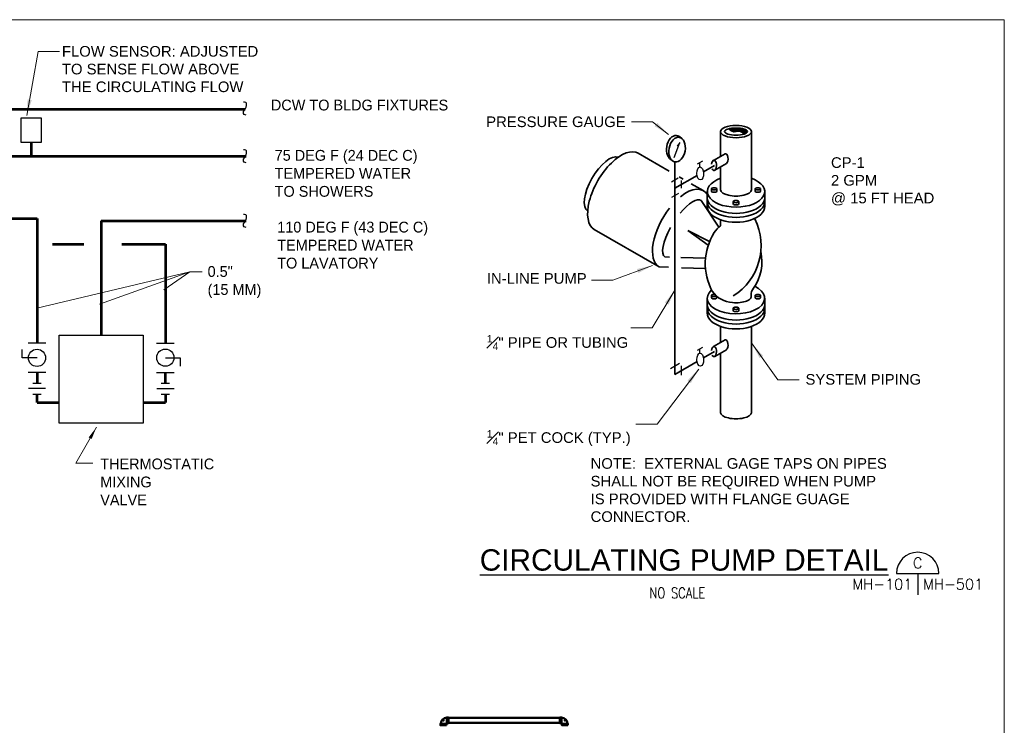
# Model space of a CAD drawing. Extents: x -106.2 to -77.2, y 37.1 to 57.6.
# Tile 5 of 5: x -88.7 to -77.2, y 49.3 to 57.6. Entities that reach past the tile are written whole.
import ezdxf
from ezdxf.enums import TextEntityAlignment as Align

# ---------------------------------------------------------------- set-up
doc = ezdxf.new("R2010")
doc.units = 0
doc.header["$LTSCALE"] = 0.03937
doc.header["$MEASUREMENT"] = 0
doc.layers.get('Defpoints').update_dxf_attribs({"lineweight": 18})
for name, color, linetype, lineweight in [('1', 3, 'Continuous', 25), ('17', 254, 'Continuous', 18), ('5', 254, 'Continuous', 18), ('Level 17', 254, 'Continuous', 18), ('Level 38', 7, 'Continuous', 18), ('Level 5', 254, 'Continuous', 18), ('M-Anno-Keyn', 133, 'Continuous', 18), ('M-Anno-Text', 53, 'Continuous', 25), ('M-Border', 167, 'Continuous', 18), ('M-Detl-Grph', 40, 'Continuous', 50)]:
    doc.layers.add(name, color=color, linetype=linetype, lineweight=lineweight)
doc.styles.add('BORD', font='romand.shx')
doc.styles.add('NOTES', font='romans.shx')
doc.styles.add('Style-STANDARD', font='STANDARD.shx')
doc.styles.add('Text', font='txt', dxfattribs={"height": 0.125})

# ---------------------------------------------------------------- blocks, each defined once
blk = doc.blocks.new('cutsymb_5')
for p, q in [((-0.25, 0), (0.25, 0)), ((0, 0), (0, -0.25))]:
    blk.add_line(p, q)
blk.add_arc((0, 0), 0.25, 0, 180)
at = {"lineweight": 35, "style": 'NOTES'}
blk.add_attdef('DETAIL', text='', height=0.125, dxfattribs=at).set_placement((0, 0.125), align=Align.MIDDLE_CENTER)
blk.add_attdef('CUTON', text='', height=0.125, dxfattribs=at).set_placement((-0.0625, -0.125), align=Align.MIDDLE_RIGHT)
blk.add_attdef('FOUNDON', text='', height=0.125, dxfattribs=at).set_placement((0.0625, -0.125), align=Align.MIDDLE_LEFT)
blk = doc.blocks.new('TELEL_1')
for radius, start, end in [(1.24, 0.7704, 89.2296), (0.174, 5.4891, 84.5109)]:
    blk.add_arc((-0.7, -0.7), radius, start, end)
blk.add_point((0, 0))
for points in [[(-0.99, -0.59), (-0.69, -0.59), (-0.69, 0.59), (-0.99, 0.59)], [(0.59, -0.99), (0.59, -0.69), (-0.59, -0.69), (-0.59, -0.99)]]:
    blk.add_3dface(points)
blk = doc.blocks.new('BALLV_2')
at = {"color": 0, "linetype": 'Continuous', "lineweight": 25}
for p, q in [((0, 0), (0, 15)), ((0, 15), (8.5, 15)), ((-14.9, -8.9), (-14.9, 9)), ((14.9, -8.9), (14.9, 9))]:
    blk.add_line(p, q, dxfattribs=at)
blk.add_circle((0, 0), 8.74, dxfattribs=at)
blk = doc.blocks.new('BALLV_1_1')
at = {"color": 0, "linetype": 'Continuous', "lineweight": 25}
for p, q in [((0, 0), (0, 15)), ((0, 15), (8.5, 15)), ((-14.9, -8.9), (-14.9, 9)), ((14.9, -8.9), (14.9, 9))]:
    blk.add_line(p, q, dxfattribs=at)
blk.add_circle((0, 0), 8.74, dxfattribs=at)
blk = doc.blocks.new('*U56')
at = {"color": 0, "linetype": 'Continuous', "lineweight": 25}
for p, q in [((-5.6, 4.2), (-5.6, -4.2)), ((0, -8.8), (0, 8.8)), ((5.6, 4.2), (5.6, -4.2))]:
    blk.add_line(p, q, dxfattribs=at)
blk = doc.blocks.new('*U57')
at = {"color": 0, "linetype": 'Continuous', "lineweight": 25}
for p, q in [((-5.6, 4.2), (-5.6, -4.2)), ((0, -8.8), (0, 8.8)), ((5.6, 4.2), (5.6, -4.2))]:
    blk.add_line(p, q, dxfattribs=at)

msp = doc.modelspace()

# ---------------------------------------------------------------- linework, layer by layer
at = {"layer": '1', "color": 174, "linetype": 'Continuous', "lineweight": 53}
for p, q in [((-98.8897, 56.51001, 0.00094), (-86.06664, 56.51001, 0.00094)), ((-89.92422, 55.22821, 0.00094), (-88.50746, 55.22821, 0.00094)), ((-88.50746, 55.22821, 0.00094), (-88.50746, 53.76562, 0.00094)), ((-88.50746, 53.42216, 0.00094), (-88.50746, 53.29838, 0.00094)), ((-88.50746, 53.07188, 0.00094), (-88.50746, 53.17001, 0.00094)), ((-88.50746, 53.07188, 0.00094), (-88.2466, 53.07188, 0.00094))]:
    msp.add_line(p, q, dxfattribs=at)
at = {"layer": '1', "color": 174, "linetype": 'Continuous', "lineweight": 30, "elevation": 0.00094, "flags": 128}
msp.add_lwpolyline([(-86.05535, 56.44026), (-86.06625, 56.44196), (-86.07703, 56.44775), (-86.08554, 56.45751), (-86.08804, 56.47045), (-86.0852, 56.48226), (-86.07578, 56.49713), (-86.07226, 56.50201), (-86.06102, 56.51801), (-86.05353, 56.53436), (-86.04979, 56.55183), (-86.05138, 56.57862), (-86.06046, 56.58906), (-86.07408, 56.59315), (-86.08622, 56.59315)], dxfattribs=at)
at = {"layer": '17', "color": 12, "linetype": 'Continuous', "lineweight": 53}
for p, q in [((-90.12819, 55.95962, 0.00094), (-86.05353, 55.95962, 0.00094)), ((-87.75486, 55.20105, 0.00094), (-87.75486, 53.85946, 0.00094)), ((-87.75486, 55.20105, 0.00094), (-86.05353, 55.20105, 0.00094)), ((-88.32704, 54.92692, 0.00094), (-87.95801, 54.92692, 0.00094)), ((-87.51127, 54.92692, 0.00094), (-87.00163, 54.92692, 0.00094)), ((-87.00163, 54.92692, 0.00094), (-87.00163, 53.76831, 0.00094)), ((-87.00225, 53.29736, 0.00094), (-87.00225, 53.42485, 0.00094)), ((-87.00225, 53.16899, 0.00094), (-87.00225, 53.07188, 0.00094)), ((-87.26312, 53.07188, 0.00094), (-87.00273, 53.07188, 0.00094))]:
    msp.add_line(p, q, dxfattribs=at)
at = {"layer": '17', "color": 12, "linetype": 'Continuous', "lineweight": 30, "elevation": 0.00094, "flags": 128}
for points in [[(-86.05535, 55.88187), (-86.06625, 55.88357), (-86.07703, 55.88936), (-86.08554, 55.89912), (-86.08804, 55.91206), (-86.0852, 55.92387), (-86.07578, 55.93874), (-86.07226, 55.94362), (-86.06102, 55.95962), (-86.05353, 55.97596), (-86.04979, 55.99344), (-86.05138, 56.02023), (-86.06046, 56.03067), (-86.07408, 56.03476), (-86.08622, 56.03476)], [(-86.05535, 55.1233), (-86.06625, 55.12501), (-86.07703, 55.13079), (-86.08554, 55.14056), (-86.08804, 55.15349), (-86.0852, 55.1653), (-86.07578, 55.18017), (-86.07226, 55.18505), (-86.06102, 55.20105), (-86.05353, 55.2174), (-86.04979, 55.23488), (-86.05138, 55.26166), (-86.06046, 55.27211), (-86.07408, 55.27619), (-86.08622, 55.27619)]]:
    msp.add_lwpolyline(points, dxfattribs=at)
at = {"layer": '5', "color": 12, "linetype": 'Continuous', "lineweight": 30}
msp.add_3dface([(-88.2466, 53.85946, 0.00094), (-87.26312, 53.85946, 0.00094), (-87.26312, 52.82993, 0.00094), (-88.2466, 52.82993, 0.00094)], dxfattribs=at)
at = {"layer": 'Defpoints'}
msp.add_point((-83.74175, 49.34498, -0.00394), dxfattribs=at)
at = {"layer": 'Level 17', "color": 12, "linetype": 'Continuous', "lineweight": 53}
msp.add_line((-88.57676, 56.11968, 0.00094), (-88.57676, 55.95962, 0.00094), dxfattribs=at)
at = {"layer": 'Level 38', "color": 4, "linetype": 'Continuous', "lineweight": 35}
for p, q in [((-80.49124, 56.24704), (-80.49124, 55.95846)), ((-80.39596, 56.27893), (-80.3058, 56.24822)), ((-80.38139, 56.26437), (-80.32667, 56.24547)), ((-80.37982, 56.28287), (-80.28651, 56.25098)), ((-80.35974, 56.28563), (-80.19084, 56.22854)), ((-80.3369, 56.28799), (-80.18179, 56.23523)), ((-80.31053, 56.28838), (-80.17667, 56.24311)), ((-80.27824, 56.2872), (-80.17746, 56.25334)), ((-80.23061, 56.23208), (-80.20226, 56.22263)), ((-80.13139, 56.24704), (-80.13139, 55.5624)), ((-81.09399, 55.78445), (-81.45659, 55.99389)), ((-80.44005, 55.98799), (-80.57588, 55.90925)), ((-80.42431, 55.87303), (-80.56013, 55.79468)), ((-80.49124, 55.83445), (-80.49124, 55.5624)), ((-80.92982, 55.68996), (-80.97746, 55.71752)), ((-80.69596, 55.55492), (-80.83612, 55.63602)), ((-80.64753, 55.54468), (-80.64753, 55.36791)), ((-80.5995, 55.57578), (-80.5995, 55.54941)), ((-80.53533, 55.57578), (-80.53533, 55.54941)), ((-80.0869, 55.57578), (-80.0869, 55.54941)), ((-80.02273, 55.57578), (-80.02273, 55.54941)), ((-79.9747, 55.54468), (-79.9747, 55.36791)), ((-80.71801, 55.44074), (-80.51289, 55.12618)), ((-80.3432, 55.42696), (-80.3432, 55.40019)), ((-80.27903, 55.42696), (-80.27903, 55.40019)), ((-80.49124, 55.14193), (-80.49124, 55.21279)), ((-81.2121, 54.66082), (-81.97273, 55.10019)), ((-80.87785, 55.08563), (-80.62076, 54.95767)), ((-80.87785, 55.08563), (-80.6369, 54.91397)), ((-81.14478, 54.77736), (-81.09084, 54.77578)), ((-80.95659, 54.77224), (-80.6684, 54.76437)), ((-81.2121, 54.66082), (-81.10187, 54.65649)), ((-80.95108, 54.65098), (-80.66879, 54.64074)), ((-80.64753, 54.29429), (-80.64753, 54.11752)), ((-80.5995, 54.32578), (-80.5995, 54.29901)), ((-80.53533, 54.31476), (-80.53533, 54.29901)), ((-80.0869, 54.32578), (-80.0869, 54.29901)), ((-80.02273, 54.32578), (-80.02273, 54.29901)), ((-79.9747, 54.29429), (-79.9747, 54.11752)), ((-80.3432, 54.17657), (-80.3432, 54.1498)), ((-80.27903, 54.17657), (-80.27903, 54.1498)), ((-80.49124, 53.77578), (-80.49124, 53.96279)), ((-80.13139, 52.95177), (-80.13139, 53.96279)), ((-80.44005, 53.80531), (-80.57588, 53.72657)), ((-80.42431, 53.69035), (-80.56131, 53.61122)), ((-80.49124, 52.95177), (-80.49124, 53.65177))]:
    msp.add_line(p, q, dxfattribs=at)
at = {"layer": 'Level 38', "color": 3, "linetype": 'Continuous', "lineweight": 25}
for p, q in [((-81.0369, 55.94508), (-80.97076, 56.11752)), ((-80.70216, 55.90019), (-80.76476, 55.86397)), ((-80.73346, 55.83287), (-80.73346, 55.88208)), ((-80.98927, 55.70059), (-81.06722, 55.65571)), ((-80.94911, 55.58445), (-80.94911, 55.675)), ((-80.98454, 55.52224), (-81.06722, 55.4746)), ((-80.70216, 53.71752), (-80.76476, 53.6813)), ((-80.73346, 53.65019), (-80.73346, 53.69941)), ((-80.97273, 53.52775), (-81.07982, 53.46594)), ((-80.94911, 53.38996), (-80.94911, 53.50177))]:
    msp.add_line(p, q, dxfattribs=at)
at = {"layer": 'Level 38', "color": 3, "linetype": 'Continuous', "lineweight": 35}
for p, q in [((-80.97509, 56.18917), (-80.9436, 56.16358)), ((-81.09045, 55.93326), (-81.05856, 55.90767)), ((-81.02706, 53.40098), (-81.02706, 55.89153)), ((-80.56407, 55.85098), (-80.6936, 55.77618)), ((-80.7684, 55.73287), (-81.02706, 55.58366)), ((-80.56407, 53.6683), (-80.6936, 53.5935)), ((-80.7684, 53.55019), (-81.02706, 53.40098))]:
    msp.add_line(p, q, dxfattribs=at)
at = {"layer": 'Level 38', "color": 4, "linetype": 'Continuous', "lineweight": 35}
for centre, radius, start, end in [((-80.32752, 56.33277), 0.08713, 218.107597, 280.802153), ((-79.9876, 54.69989), 0.68375, 147.996906, 208.279364), ((-80.54807, 54.72321), 0.54077, 324.907922, 12.416514), ((-80.33743, 54.54596), 0.30424, 213.972475, 267.495147)]:
    msp.add_arc(centre, radius, start, end, dxfattribs=at)
at = {"layer": 'Level 38', "color": 4, "linetype": 'Continuous', "lineweight": 35, "extrusion": (0, 0, -1)}
for centre, radius, start, end in [((80.28503, 56.1638), 0.08739, 72.584314, 141.579958), ((80.70989, 54.90895), 0.69342, 153.052472, 238.197908), ((80.35522, 54.93548), 0.24719, 30.854389, 56.652269), ((80.00006, 54.32924), 0.13432, 358.376847, 38.211011)]:
    msp.add_arc(centre, radius, start, end, dxfattribs=at)
at = {"layer": 'Level 38', "color": 3, "linetype": 'Continuous', "lineweight": 25, "extrusion": (0, 0, -1)}
msp.add_arc((81.1186, 56.19507), 0.16699, 207.649264, 225.158614, dxfattribs=at)
at = {"layer": 'Level 38', "color": 4, "linetype": 'Continuous', "lineweight": 35}
for centre, major_axis, ratio in [((-80.31119, 56.24718), (0.17992, 0), 0.39995373), ((-80.31119, 56.24718), (0.13514, 0), 0.30635305), ((-80.56754, 55.57597), (-0.03215, 0), 0.41432745), ((-80.05483, 55.57597), (0.03215, 0), 0.41432745), ((-80.31119, 55.4268), (-0.03215, 0), 0.41432745), ((-80.05483, 54.32568), (0.03215, 0), 0.41432745), ((-80.31119, 54.1765), (-0.03215, 0), 0.41432745)]:
    msp.add_ellipse(centre, major_axis=major_axis, ratio=ratio, dxfattribs=at)
at = {"layer": 'Level 38', "color": 3, "linetype": 'Continuous', "lineweight": 35}
msp.add_ellipse((-81.02906, 56.05785), major_axis=(-0.02539, -0.14399), ratio=0.64808834, start_param=2.81639636, end_param=5.86198262, dxfattribs=at)
msp.add_ellipse((-81.00158, 56.03571), major_axis=(-0.02539, -0.14399), ratio=0.64808834, dxfattribs=at)
at = {"layer": 'Level 38', "color": 4, "linetype": 'Continuous', "lineweight": 35}
for centre, major_axis, ratio, start_param, end_param in [((-81.71483, 55.54705), (-0.2581, -0.44703), 0.48361376, 3.1415927, 6.28318536), ((-81.86145, 55.62647), (0.18456, 0.31693), 0.42694657, 0.08350867, 3.10693822), ((-80.57017, 55.85077), (0, -0.05956), 0.49473226, 5.47184966, 10.7491067), ((-80.4341, 55.92933), (0, -0.05956), 0.49473226, 0.34398592, 3.33925914), ((-80.31119, 55.54449), (0.33638, 0), 0.54486564, 2.13514767, 7.28963029), ((-80.95388, 55.10771), (-0.2581, -0.44703), 0.48361376, 2.86563472, 4.041236), ((-80.31119, 55.56251), (0.17992, 0), 0.39995373, 3.14159265, 6.28318531), ((-80.05483, 55.54934), (0.03215, 0), 0.41432745, 3.14159265, 6.28318531), ((-80.93141, 55.10897), (0.21321, 0.33164), 0.33778253, 0, 1.22467514), ((-80.31119, 55.47101), (0.33638, 0), 0.54486564, 3.14159265, 6.28318531), ((-80.31119, 55.42412), (0.33638, 0), 0.54486564, 3.14159265, 6.28318531), ((-80.95388, 55.10771), (-0.2581, -0.44703), 0.48361376, 4.43395127, 6.28318536), ((-80.31119, 55.36783), (0.33638, 0), 0.54486564, 3.14159265, 6.28318531), ((-80.93141, 55.10897), (0.21321, 0.33164), 0.33778253, 1.74413845, 3.14159265), ((-80.31119, 54.2942), (0.33638, 0), 0.54486564, 2.58794682, 7.14344084), ((-80.56754, 54.32568), (-0.03215, 0), 0.41432745, 4.47474272, 8.89286322), ((-80.31119, 54.31222), (0.17992, 0), 0.39995373, 4.49078307, 6.46792594), ((-80.05483, 54.29905), (0.03215, 0), 0.41432745, 3.14159265, 6.28318531), ((-80.31119, 54.22072), (0.33638, 0), 0.54486564, 3.14159265, 6.28318531), ((-80.31119, 54.17382), (0.33638, 0), 0.54486564, 3.14159265, 6.28318531), ((-80.31119, 54.11754), (0.33638, 0), 0.54486564, 3.14159265, 6.28318531), ((-80.4341, 53.74665), (0, -0.05956), 0.49473226, 0.34398592, 3.33925914), ((-80.57017, 53.66809), (0, -0.05956), 0.49473226, 5.47184966, 10.7491067), ((-80.31119, 52.95174), (0.17992, 0), 0.39995373, 3.14159265, 6.28318531)]:
    msp.add_ellipse(centre, major_axis=major_axis, ratio=ratio, start_param=start_param, end_param=end_param, dxfattribs=at)
at = {"layer": 'Level 38', "color": 3, "linetype": 'Continuous', "lineweight": 25}
for centre in [(-80.7312, 55.75637), (-80.7312, 53.57369)]:
    msp.add_ellipse(centre, major_axis=(0.00221, -0.07653), ratio=0.51454433, dxfattribs=at)
at = {"layer": 'Level 38', "color": 4, "linetype": 'Continuous', "lineweight": 35, "extrusion": (0, 0, -1)}
for centre in [(-80.56754, 55.54934), (-80.31119, 55.40017), (-80.56754, 54.29905), (-80.31119, 54.14988)]:
    msp.add_ellipse(centre, major_axis=(-0.03215, 0), ratio=0.41432745, start_param=3.14159265, end_param=6.28318531, dxfattribs=at)
at = {"layer": 'Level 5', "color": 12, "linetype": 'Continuous', "lineweight": 30}
msp.add_3dface([(-88.69471, 56.40895, 0.00094), (-88.45881, 56.40895, 0.00094), (-88.45881, 56.11968, 0.00094), (-88.69471, 56.11968, 0.00094)], dxfattribs=at)
at = {"layer": 'M-Anno-Keyn'}
for p, q in [((-86.71533, 54.60265), (-88.51036, 54.17831)), ((-86.71533, 54.60265), (-87.77432, 54.22337)), ((-86.71533, 54.60265), (-87.01951, 54.39236)), ((-86.57263, 54.60265), (-86.71533, 54.60265))]:
    msp.add_line(p, q, dxfattribs=at)
at = {"layer": 'M-Anno-Keyn', "flags": 128}
for points in [[(-88.62587, 56.43674), (-88.4941, 57.18617), (-88.24481, 57.18617)], [(-81.10433, 56.21228), (-81.2889, 56.36083), (-81.5382, 56.36083)], [(-81.2889, 54.6772), (-81.75708, 54.50614), (-82.00638, 54.50614)], [(-81.0278, 54.38909), (-81.2934, 53.94792), (-81.5427, 53.94792)], [(-80.12296, 53.75885), (-79.82135, 53.33569), (-79.57205, 53.33569)], [(-80.7487, 53.46174), (-81.23488, 52.818), (-81.48418, 52.818)]]:
    msp.add_lwpolyline(points, dxfattribs=at)
at = {"layer": 'M-Anno-Keyn', "elevation": 0.00094, "flags": 128}
msp.add_lwpolyline([(-87.81033, 52.78135), (-88.05228, 52.36112), (-87.85365, 52.36112)], dxfattribs=at)
at = {"layer": 'M-Anno-Keyn', "extrusion": (0, 0, -1)}
for points in [[(88.61805, 56.62521), (88.62587, 56.43674), (88.56894, 56.61657)], [(81.45596, 54.58962), (81.2889, 54.6772), (81.47308, 54.63645)], [(79.99414, 53.62107), (80.12296, 53.75885), (80.03474, 53.59213)]]:
    msp.add_solid(points, dxfattribs=at)
at = {"layer": 'M-Anno-Keyn'}
for points in [[(-81.26562, 56.31009), (-81.10433, 56.21228), (-81.23436, 56.34893)], [(-81.10288, 54.21605), (-81.0278, 54.38909), (-81.1456, 54.24177)], [(-80.84149, 53.29751), (-80.7487, 53.46174), (-80.88128, 53.32756)], [(-87.86744, 52.64234, 0.00094), (-87.81033, 52.78135, 0.00094), (-87.90187, 52.66216, 0.00094)]]:
    msp.add_solid(points, dxfattribs=at)
at = {"layer": 'M-Border'}
msp.add_3dface([(-106.1652, 57.55879), (-77.1652, 57.55879), (-77.1652, 37.05879), (-106.1652, 37.05879)], dxfattribs=at)
at = {"layer": 'M-Detl-Grph'}
msp.add_3dface([(-82.37525, 49.37423, -0.00394), (-83.6835, 49.37423, -0.00394), (-83.6835, 49.31561, -0.00394), (-82.37525, 49.31561, -0.00394)], dxfattribs=at)

# ---------------------------------------------------------------- block references
at = {"layer": '1', "color": 174, "linetype": 'Continuous', "lineweight": 30, "xscale": 0.01153197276, "yscale": 0.01153197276, "zscale": 0.01153197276, "rotation": 90}
for name, p in [('BALLV_1_1', (-88.50745, 53.59391, 0.00094)), ('*U57', (-88.50747, 53.23419, 0.00094))]:
    msp.add_blockref(name, p, dxfattribs=at)
at = {"layer": '17', "color": 12, "linetype": 'Continuous', "lineweight": 30, "xscale": 0.01153197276, "yscale": 0.01153197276, "zscale": 0.01153197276}
for name, p, rotation in [('BALLV_2', (-87.00227, 53.59655, 0.00094), 270), ('*U56', (-87.00226, 53.23317, 0.00094), 90)]:
    msp.add_blockref(name, p, dxfattribs=dict(at, rotation=rotation))
at = {"layer": 'M-Anno-Text', "xscale": 0.9975640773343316, "yscale": 0.9975640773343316, "zscale": 0.9975640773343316}
msp.add_blockref('cutsymb_5', (-78.18069, 51.06571), dxfattribs=at).add_auto_attribs({'DETAIL': 'C', 'CUTON': 'MH-101', 'FOUNDON': 'MH-501'})
at = {"layer": 'M-Detl-Grph', "xscale": 0.05859425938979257, "yscale": 0.05859425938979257, "zscale": 0.041666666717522, "rotation": 90}
msp.add_blockref('TELEL_1', (-83.74175, 49.34498, -0.00394), dxfattribs=at)
at = {"layer": 'M-Detl-Grph', "xscale": 0.05859425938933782, "yscale": 0.05859425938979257, "zscale": 0.041666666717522}
msp.add_blockref('TELEL_1', (-82.31713, 49.34498, -0.00394), dxfattribs=at)

# ---------------------------------------------------------------- texts
at = {"layer": 'M-Anno-Keyn', "style": 'Text'}
msp.add_text('DCW TO BLDG FIXTURES', height=0.1266363, dxfattribs=at).set_placement((-85.76507, 56.62143, 0.00094), align=Align.TOP_LEFT)
at = {"layer": 'M-Anno-Keyn', "attachment_point": 1}
for s, insert, char_height, style in [('\\fArial|b0|i0|c0|p39;FLOW SENSOR: ADJUSTED \\PTO SENSE FLOW ABOVE \\PTHE CIRCULATING FLOW\\P ', (-88.21538, 57.25005, 0.00094), 0.1246484, 'Style-STANDARD'), ('75 DEG F (24 DEC C) \\PTEMPERED WATER \\PTO SHOWERS', (-85.72066, 56.03178, 0.00094), 0.1266363, 'Text'), ('\\fArial|b0|i0|c0|p39;CP-1\\P2 GPM\\P@ 15 FT HEAD', (-79.19778, 55.94596), 0.1246484, 'Style-STANDARD'), ('110 DEG F (43 DEC C) \\PTEMPERED WATER \\PTO LAVATORY', (-85.69062, 55.19059, 0.00094), 0.1266363, 'Text'), ('0.5"\\P(15 MM)', (-86.50703, 54.67018, 0.00094), 0.126636, 'Text'), ('THERMOSTATIC\\PMIXING\\PVALVE', (-87.76567, 52.41406, 0.00094), 0.1266363, 'Text'), ('\\fArial|b0|i0|c0|p39;NOTE:  EXTERNAL GAGE TAPS ON PIPES\\PSHALL NOT BE REQUIRED WHEN PUMP^JIS PROVIDED WITH FLANGE GUAGE^JCONNECTOR.^J ^J', (-82.01615, 52.41888), 0.1246484, 'Style-STANDARD')]:
    msp.add_mtext(s, dxfattribs=dict(at, insert=insert, char_height=char_height, style=style))
at = {"layer": 'M-Anno-Keyn', "char_height": 0.1246484, "attachment_point": 1, "line_spacing_factor": 0.734566, "style": 'Style-STANDARD'}
for s, insert in [('\\fArial|b0|i0|c0|p39;PRESSURE GAUGE', (-83.24045, 56.4246)), ('\\fArial|b0|i0|c0|p39;IN-LINE PUMP', (-83.23297, 54.58828)), ('\\P{\\fArial|b0|i0|c0|p39;\\H0.700001x;\\A1;\\A1;\\S1#4;}\\fArial|b0|i0|c0|p39;\\A1;" PIPE OR TUBING', (-83.23297, 54.01446)), ('\\fArial|b0|i0|c0|p39;SYSTEM PIPING', (-79.49625, 53.40482)), ('\\P{\\fArial|b0|i0|c0|p39;\\H0.700001x;\\A1;\\A1;\\S1#4;}\\fArial|b0|i0|c0|p39;\\A1;" PET COCK (TYP.)', (-83.23297, 52.8998))]:
    msp.add_mtext(s, dxfattribs=dict(at, insert=insert))
at = {"layer": 'M-Anno-Text', "style": 'NOTES', "width": 0.788967}
msp.add_text('NO SCALE', height=0.125, dxfattribs=at).set_placement((-80.99965, 50.83837), align=Align.MIDDLE_CENTER)
at = {"layer": 'M-Anno-Text', "insert": (-80.9199, 51.22355), "char_height": 0.25, "attachment_point": 5, "line_spacing_factor": 0.743442, "style": 'BORD'}
msp.add_mtext('\\fArial|b0|i0|c0|p39;\\LCIRCULATING PUMP DETAIL ', dxfattribs=at)

doc.saveas('drawing.dxf')
